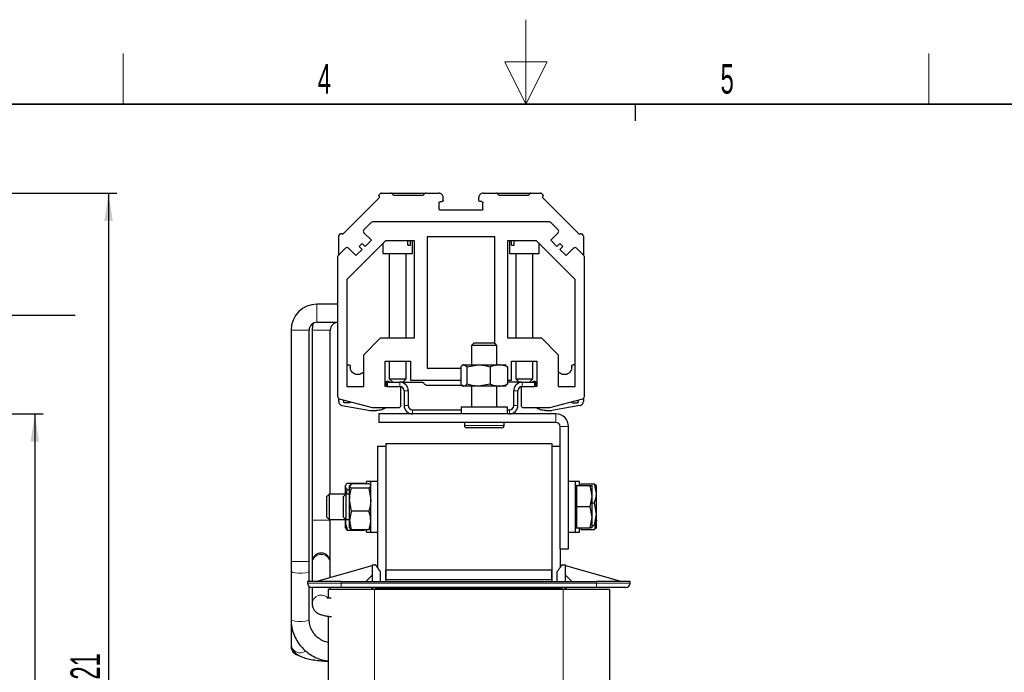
# Model space of a CAD drawing. Header units: millimetres. Extents: x 5 to 418, y 2 to 292.
# Tile 38 of 39: x 157 to 274, y 215 to 292. Entities that reach past the tile are written whole.
import ezdxf

# ---------------------------------------------------------------- set-up
doc = ezdxf.new("R2010")
doc.units = ezdxf.units.MM
doc.layers.add('SLD-0', color=7, linetype='Continuous')
doc.styles.add('SLDTEXTSTYLE0', font='TXT', dxfattribs={"width": 0.605})
doc.dimstyles.new('SLDDIMSTYLE0', dxfattribs={"dimtxt": 3.5, "dimasz": 3.302, "dimexe": 0, "dimexo": 0.0625, "dimgap": 0.875, "dimtad": 1, "dimlfac": 2, "dimrnd": 1e-09, "dimzin": 12, "dimdsep": 46, "dimtxsty": 'SLDTEXTSTYLE0', "dimsah": 1, "dimcen": 0.09, "dimadec": 0, "dimazin": 3, "dimtfac": 1, "dimtofl": 0, "dimtmove": 0, "dimatfit": 3, "dimfxl": 1, "dimfrac": 2, "dimtolj": 1, "dimtzin": 12, "dimarcsym": 0})
doc.dimstyles.new('SLDDIMSTYLE1', dxfattribs={"dimtxt": 3.5, "dimasz": 3.302, "dimexe": 0, "dimexo": 0.0625, "dimgap": 0.875, "dimtad": 1, "dimdec": 0, "dimlfac": 2, "dimrnd": 1e-09, "dimzin": 12, "dimdsep": 46, "dimtxsty": 'SLDTEXTSTYLE0', "dimsah": 1, "dimcen": 0.09, "dimadec": 0, "dimazin": 3, "dimtfac": 1, "dimtofl": 0, "dimtmove": 0, "dimatfit": 3, "dimfxl": 1, "dimfrac": 2, "dimtolj": 1, "dimtzin": 12, "dimarcsym": 0})

# ---------------------------------------------------------------- blocks, each defined once
blk = doc.blocks.new('_D_1')
at = {"layer": 'SLD-0'}
for p, q in [((135.99, 245.79), (159.79, 245.79)), ((158.79, 245.79), (158.79, 161.54)), ((150.74, 161.54), (159.79, 161.54))]:
    blk.add_line(p, q, dxfattribs=at)
for points in [[(158.79, 245.79), (158.28, 242.49), (159.29, 242.49)], [(158.79, 161.54), (159.29, 164.84), (158.28, 164.84)]]:
    blk.add_solid(points, dxfattribs=at)
at = {"layer": 'SLD-0', "insert": (154.27, 197.65), "char_height": 3.5, "attachment_point": 1, "rotation": 90, "style": 'SLDTEXTSTYLE0'}
blk.add_mtext('168,5', dxfattribs=at)
blk = doc.blocks.new('_D_2')
at = {"layer": 'SLD-0'}
for p, q in [((119.94, 271.94), (168.52, 271.94)), ((167.52, 271.94), (167.52, 161.54)), ((150.74, 161.54), (168.52, 161.54))]:
    blk.add_line(p, q, dxfattribs=at)
for points in [[(167.52, 271.94), (167.02, 268.64), (168.03, 268.64)], [(167.52, 161.54), (168.03, 164.84), (167.02, 164.84)]]:
    blk.add_solid(points, dxfattribs=at)
at = {"layer": 'SLD-0', "insert": (163.01, 212.73), "char_height": 3.5, "attachment_point": 1, "rotation": 90, "style": 'SLDTEXTSTYLE0'}
blk.add_mtext('221', dxfattribs=at)
blk = doc.blocks.new('SW_NOTE_0_1')
at = {"layer": 'SLD-0', "color": 0}
blk.add_line((30.23, 0), (0, 0), dxfattribs=at)
at = {"layer": 'SLD-0', "color": 0, "attachment_point": 1, "style": 'SLDTEXTSTYLE0'}
for s, insert, char_height in [('M6 Erdung', (0.42, 9.83), 3.5), ('protective earth', (1.61, 4.17), 3.175)]:
    blk.add_mtext(s, dxfattribs=dict(at, insert=insert, char_height=char_height))

msp = doc.modelspace()

# ---------------------------------------------------------------- linework, layer by layer
at = {"color": 7, "linetype": 'Continuous', "lineweight": 25}
for p, q in [((199.867, 271.9405), (200.9927, 271.9405)), ((201.2049, 271.9405), (204.9048, 271.9405)), ((205.117, 271.9405), (206.6924, 271.9405)), ((211.9174, 271.9405), (213.4927, 271.9405)), ((213.7049, 271.9405), (217.4048, 271.9405)), ((217.617, 271.9405), (218.7427, 271.9405)), ((199.6913, 271.4735), (195.2719, 267.054)), ((199.6206, 271.7563), (199.7609, 271.8966)), ((199.6206, 271.5442), (199.6913, 271.4735)), ((201.0988, 271.8966), (201.3299, 271.6655)), ((204.7799, 271.6655), (201.3299, 271.6655)), ((204.7799, 271.6655), (205.0109, 271.8966)), ((206.7049, 270.0905), (206.7049, 270.7905)), ((206.8549, 270.9405), (207.0424, 270.9405)), ((207.1924, 271.0905), (207.1924, 271.4405)), ((211.4174, 271.0905), (211.4174, 271.4405)), ((211.7549, 270.9405), (211.5674, 270.9405)), ((211.9049, 270.0655), (211.9049, 270.7905)), ((213.5988, 271.8966), (213.8299, 271.6655)), ((217.2799, 271.6655), (213.8299, 271.6655)), ((217.2799, 271.6655), (217.5109, 271.8966)), ((218.8488, 271.8966), (218.9891, 271.7563)), ((218.9891, 271.5442), (218.9184, 271.4735)), ((223.3378, 267.054), (218.9184, 271.4735)), ((211.7799, 269.9405), (206.8549, 269.9405)), ((198.6451, 268.4673), (197.7951, 267.6173)), ((219.7878, 268.5405), (198.8219, 268.5405)), ((220.8146, 267.6173), (219.9646, 268.4673)), ((197.7951, 267.2638), (198.679, 266.3799)), ((219.9307, 266.3799), (220.8146, 267.2638)), ((194.8049, 264.571), (194.8049, 266.8784)), ((194.8488, 266.9845), (194.9891, 267.1248)), ((195.2719, 267.054), (195.2012, 267.1248)), ((200.3574, 266.2905), (195.7799, 261.713)), ((198.679, 266.3799), (197.9365, 265.6374)), ((203.8049, 266.2905), (200.3574, 266.2905)), ((203.0053, 265.7905), (203.0053, 266.2905)), ((203.3164, 265.7905), (203.3164, 266.2905)), ((203.5549, 264.7905), (203.5549, 266.2905)), ((203.8049, 254.7905), (203.8049, 266.2905)), ((213.3049, 266.7905), (205.3049, 266.7905)), ((205.3049, 266.7905), (205.3049, 251.1905)), ((213.3049, 254.1555), (213.3049, 266.7905)), ((218.2523, 266.2905), (214.8049, 266.2905)), ((214.8049, 266.2905), (214.8049, 254.7905)), ((215.0549, 266.2905), (215.0549, 264.7905)), ((215.2933, 265.7905), (215.2933, 266.2905)), ((215.6044, 265.7905), (215.6044, 266.2905)), ((222.8299, 261.713), (218.2523, 266.2905)), ((220.6732, 265.6374), (219.9307, 266.3799)), ((223.3378, 267.054), (223.4085, 267.1248)), ((223.6206, 267.1248), (223.7609, 266.9845)), ((223.8049, 266.8784), (223.8049, 264.6271)), ((195.6031, 265.4253), (194.7531, 264.5753)), ((196.8405, 264.5414), (195.9566, 265.4253)), ((197.583, 265.2839), (196.8405, 264.5414)), ((197.583, 265.991), (197.2294, 265.6374)), ((197.2294, 265.6374), (197.583, 265.2839)), ((197.9365, 265.6374), (197.583, 265.991)), ((200.0549, 265.988), (200.0549, 264.7905)), ((203.0053, 265.7905), (203.3164, 265.7905)), ((215.2933, 265.7905), (215.6044, 265.7905)), ((218.5549, 264.7905), (218.5549, 265.988)), ((221.0267, 265.991), (220.6732, 265.6374)), ((221.3803, 265.6374), (221.0267, 265.991)), ((221.0267, 265.2839), (221.3803, 265.6374)), ((221.7692, 264.5414), (221.0267, 265.2839)), ((222.6531, 265.4253), (221.7692, 264.5414)), ((223.8566, 264.5753), (223.0066, 265.4253)), ((194.6799, 264.3985), (194.6799, 247.8377)), ((200.0549, 264.7905), (203.5549, 264.7905)), ((200.8049, 264.7905), (200.8049, 254.7905)), ((202.8049, 254.7905), (202.8049, 264.7905)), ((215.0549, 264.7905), (218.5549, 264.7905)), ((215.8049, 264.7905), (215.8049, 254.7905)), ((217.8049, 254.7905), (217.8049, 264.7905)), ((223.9299, 247.8377), (223.9299, 264.3985)), ((195.7799, 261.713), (195.7799, 249.0405)), ((222.8299, 249.0405), (222.8299, 261.713)), ((194.6799, 258.7923), (192.2299, 258.7923)), ((189.1549, 255.7173), (189.1549, 228.293)), ((191.3049, 228.293), (191.3049, 255.7173)), ((191.6549, 255.7173), (191.6549, 233.2173)), ((192.2299, 256.6423), (194.6799, 256.6423)), ((193.8049, 236.2905), (193.8049, 255.7173)), ((197.7799, 252.7905), (199.7799, 254.7905)), ((199.7799, 254.7905), (203.8049, 254.7905)), ((214.8049, 254.7905), (218.8299, 254.7905)), ((218.8299, 254.7905), (220.8299, 252.7905)), ((210.8049, 254.1555), (210.5549, 253.9055)), ((210.5549, 253.9055), (210.5549, 251.5905)), ((213.5549, 253.9055), (210.5549, 253.9055)), ((213.3049, 254.1555), (210.8049, 254.1555)), ((213.5549, 253.9055), (213.3049, 254.1555)), ((213.5549, 251.5905), (213.5549, 253.9055)), ((197.7799, 249.0405), (197.7799, 252.7905)), ((220.8299, 252.7905), (220.8299, 249.0405)), ((195.7799, 251.5905), (196.0299, 251.5905)), ((196.1799, 251.4405), (196.1799, 251.3155)), ((200.3049, 252.0405), (203.3049, 252.0405)), ((200.3049, 249.0405), (200.3049, 252.0405)), ((200.8049, 252.0405), (200.8049, 249.9405)), ((202.8049, 249.9405), (202.8049, 252.0405)), ((203.3049, 252.0405), (203.3049, 249.7905)), ((205.3049, 251.1905), (209.2782, 251.1905)), ((209.2782, 251.3672), (209.2782, 249.3138)), ((209.5549, 251.5905), (209.4583, 251.5348)), ((209.5549, 251.5905), (209.6305, 251.5905)), ((209.9828, 251.3672), (209.6305, 251.5905)), ((209.6305, 251.5905), (211.3711, 251.5905)), ((209.9828, 251.3672), (211.3711, 251.5905)), ((209.9828, 251.3672), (209.9828, 249.3138)), ((211.3711, 251.5905), (213.7955, 251.5905)), ((212.7595, 251.3672), (212.7595, 249.3138)), ((213.7955, 251.5905), (214.5549, 251.5905)), ((214.6514, 251.5348), (214.5549, 251.5905)), ((214.6326, 251.5022), (214.8315, 251.3672)), ((214.8315, 251.3672), (214.8315, 249.3138)), ((215.3049, 252.0405), (218.3049, 252.0405)), ((215.3049, 249.7905), (215.3049, 252.0405)), ((215.8049, 252.0405), (215.8049, 249.9405)), ((217.8049, 249.9405), (217.8049, 252.0405)), ((218.3049, 252.0405), (218.3049, 249.0405)), ((222.4299, 251.3155), (222.4299, 251.4405)), ((222.8299, 251.5905), (222.5799, 251.5905)), ((200.8049, 249.9405), (201.2049, 249.5405)), ((200.8049, 249.9405), (202.8049, 249.9405)), ((202.4049, 249.5405), (202.8049, 249.9405)), ((203.3049, 249.7905), (209.2782, 249.7905)), ((214.8315, 249.7905), (215.3049, 249.7905)), ((215.8049, 249.9405), (216.2049, 249.5405)), ((215.8049, 249.9405), (217.8049, 249.9405)), ((217.4048, 249.5405), (217.8049, 249.9405)), ((195.7799, 249.0405), (197.7799, 249.0405)), ((200.5549, 249.0405), (200.3049, 249.0405)), ((200.4549, 249.0405), (200.4549, 249.5405)), ((200.5549, 249.5405), (202.0549, 249.5405)), ((200.5549, 249.5405), (200.5549, 249.0405)), ((200.5549, 249.0405), (202.0549, 249.0405)), ((200.6799, 249.6704), (200.9049, 249.5405)), ((202.4049, 249.5405), (202.0549, 249.5405)), ((202.1799, 246.7905), (202.1799, 249.0247)), ((202.4983, 249.5405), (204.7282, 249.5405)), ((205.3049, 249.1905), (209.4727, 249.1905)), ((209.2782, 249.3138), (209.6305, 249.0905)), ((209.4544, 249.1486), (209.5549, 249.0905)), ((209.6305, 249.0905), (209.5549, 249.0905)), ((211.3711, 249.0905), (209.6305, 249.0905)), ((210.5549, 249.0905), (210.5549, 246.5905)), ((212.7595, 249.3138), (211.3711, 249.0905)), ((213.7955, 249.0905), (211.3711, 249.0905)), ((213.5549, 246.5905), (213.5549, 249.0905)), ((214.5549, 249.0905), (213.7955, 249.0905)), ((214.5549, 249.0905), (214.6553, 249.1486)), ((214.8315, 249.3138), (214.6327, 249.1878)), ((216.1102, 249.5405), (214.8315, 249.5405)), ((216.5549, 249.5405), (216.2049, 249.5405)), ((216.4299, 249.0247), (216.4299, 246.7905)), ((216.5549, 249.5405), (218.0549, 249.5405)), ((216.5549, 249.0405), (218.0549, 249.0405)), ((217.7049, 249.5405), (217.9299, 249.6704)), ((218.0549, 249.0405), (218.0549, 249.5405)), ((218.3049, 249.0405), (218.0549, 249.0405)), ((218.1549, 249.0405), (218.1549, 249.5405)), ((220.8299, 249.0405), (222.8299, 249.0405)), ((194.8049, 247.2713), (194.8049, 247.5952)), ((194.8651, 247.5962), (198.7731, 246.5491)), ((195.4049, 247.2405), (195.4049, 247.4516)), ((202.5549, 248.5405), (202.5549, 246.7905)), ((203.0549, 248.5405), (203.0549, 246.7905)), ((215.5549, 246.7905), (215.5549, 248.5405)), ((216.0549, 246.7905), (216.0549, 248.5405)), ((219.8366, 246.5491), (223.7446, 247.5962)), ((223.2049, 247.2405), (223.2049, 247.4516)), ((223.8049, 247.6262), (223.8049, 247.2713)), ((195.218, 246.7789), (198.5549, 246.1905)), ((196.0345, 247.0905), (195.5549, 247.0905)), ((198.8378, 246.5405), (201.9299, 246.5405)), ((203.5549, 246.2905), (209.3049, 246.2905)), ((209.3049, 246.5905), (209.3049, 245.7905)), ((214.8049, 246.5905), (209.3049, 246.5905)), ((214.8049, 245.7905), (214.8049, 246.5905)), ((214.8049, 246.2905), (215.0549, 246.2905)), ((216.6799, 246.5405), (219.7719, 246.5405)), ((223.3917, 246.7789), (220.0549, 246.1905)), ((222.5754, 247.0905), (223.0549, 247.0905)), ((198.5549, 246.1905), (199.3044, 246.1905)), ((199.5549, 245.7905), (199.5549, 244.7905)), ((220.5549, 245.7905), (199.5549, 245.7905)), ((219.3053, 246.1905), (220.0549, 246.1905)), ((220.5549, 244.7905), (199.5549, 244.7905)), ((209.7049, 244.7905), (209.7049, 244.4055)), ((214.1548, 244.1555), (209.9549, 244.1555)), ((214.4049, 244.4055), (214.4049, 244.7905)), ((221.0549, 229.7905), (221.0549, 244.2905)), ((222.0549, 229.7905), (222.0549, 244.2905)), ((200.4049, 241.9155), (199.4049, 241.9155)), ((199.4049, 241.9155), (199.4049, 227.597)), ((200.4049, 242.2905), (200.4049, 227.2905)), ((200.4049, 242.2905), (220.0549, 242.2905)), ((200.4049, 241.9155), (200.4049, 225.9155)), ((220.0549, 242.2905), (220.0549, 227.2905)), ((221.0549, 241.9155), (220.0549, 241.9155)), ((220.0549, 241.9155), (220.0549, 225.9155)), ((195.6525, 237.373), (195.6049, 237.2905)), ((195.6049, 237.2107), (195.6049, 237.2905)), ((195.6049, 236.2338), (195.6049, 237.2107)), ((195.8281, 237.5725), (197.8816, 237.5725)), ((196.3281, 237.5151), (196.1049, 237.247)), ((196.1421, 237.355), (196.1049, 237.2905)), ((196.1049, 237.247), (196.1049, 237.2905)), ((196.1049, 235.6167), (196.1049, 237.247)), ((198.3816, 237.5151), (196.3281, 237.5151)), ((198.3816, 236.979), (196.3281, 236.979)), ((197.8816, 237.5725), (197.9419, 237.5151)), ((198.6049, 237.7905), (198.1049, 237.7905)), ((198.1049, 237.5151), (198.1049, 237.7905)), ((198.3816, 236.979), (198.6049, 237.247)), ((198.3816, 236.979), (198.6049, 235.6167)), ((199.4049, 237.7905), (198.6049, 237.7905)), ((198.6049, 231.7905), (198.6049, 237.7905)), ((222.8549, 237.7905), (222.0549, 237.7905)), ((223.3549, 237.7905), (222.8549, 237.7905)), ((222.8549, 234.8511), (222.8549, 237.7905)), ((223.0049, 237.2905), (222.8549, 237.2905)), ((223.0049, 237.2905), (223.0049, 236.0405)), ((223.0049, 237.2905), (224.6316, 237.2905)), ((223.3549, 237.2905), (223.3549, 237.7905)), ((223.5049, 237.4964), (223.5049, 237.2905)), ((223.5049, 237.4964), (225.1316, 237.4964)), ((224.8549, 236.0405), (224.6316, 237.2905)), ((224.6316, 237.2905), (224.8549, 237.2905)), ((224.8549, 236.0405), (224.8549, 237.2905)), ((225.3549, 236.3844), (225.1316, 237.4964)), ((225.1316, 237.4964), (225.3549, 237.2554)), ((225.3549, 237.2905), (225.3343, 237.3261)), ((225.3549, 236.3844), (225.3549, 237.2888)), ((193.6616, 236.2905), (193.3549, 235.9838)), ((193.3549, 235.9838), (193.3549, 233.5973)), ((195.6049, 236.2905), (193.6616, 236.2905)), ((193.6616, 236.2905), (193.6616, 233.2905)), ((195.6616, 236.2905), (195.3549, 235.9838)), ((195.3549, 235.9838), (195.3549, 233.5973)), ((196.1049, 236.2905), (195.6616, 236.2905)), ((195.6616, 236.2905), (195.6616, 233.2905)), ((195.7322, 236.2905), (195.8281, 236.8489)), ((195.8281, 236.8489), (196.1049, 236.8489)), ((223.0049, 236.0405), (223.0049, 234.7905)), ((224.6316, 234.7905), (224.8549, 236.0405)), ((224.8549, 233.5405), (224.8549, 236.0405)), ((225.3549, 233.9195), (225.3549, 236.3844)), ((196.3281, 234.2544), (196.1049, 235.6167)), ((196.1049, 233.1602), (196.1049, 235.6167)), ((222.8549, 231.7905), (222.8549, 234.8511)), ((223.0049, 234.7905), (223.0049, 233.5405)), ((224.6316, 234.7905), (223.0049, 234.7905)), ((224.8549, 233.5405), (224.6316, 234.7905)), ((224.8549, 235.2725), (225.1316, 235.2725)), ((225.3549, 233.9195), (225.1316, 235.2725)), ((193.3549, 233.5973), (193.6616, 233.2905)), ((195.3549, 233.5973), (195.6616, 233.2905)), ((198.3816, 234.2544), (196.3281, 234.2544)), ((223.0049, 233.5405), (223.0049, 232.2905)), ((224.6316, 232.2905), (224.8549, 233.5405)), ((224.8549, 232.2905), (224.8549, 233.5405)), ((225.1316, 232.5666), (225.3549, 233.9195)), ((225.3549, 232.3256), (225.3549, 233.9195)), ((191.6549, 233.2173), (191.6549, 228.2173)), ((193.6616, 233.2905), (195.6049, 233.2905)), ((193.8049, 233.2173), (193.8049, 233.2905)), ((193.8049, 228.2173), (193.8049, 233.2173)), ((195.6049, 233.0377), (195.6049, 233.3473)), ((195.6601, 233.2924), (195.6049, 233.0377)), ((195.6049, 232.2905), (195.6049, 233.0377)), ((195.6049, 232.2905), (195.6525, 232.2081)), ((195.6616, 233.2905), (196.1049, 233.2905)), ((196.1049, 232.2905), (196.1049, 233.1602)), ((196.1049, 232.2905), (196.1421, 232.226)), ((222.8549, 232.2905), (223.0049, 232.2905)), ((223.0049, 232.2905), (224.6316, 232.2905)), ((223.3549, 231.7905), (223.3549, 232.2905)), ((223.5049, 232.2905), (223.5049, 232.0846)), ((224.8549, 232.2905), (224.6316, 232.2905)), ((224.8549, 232.5666), (225.1316, 232.5666)), ((225.3549, 233.1966), (225.1316, 232.0846)), ((225.3549, 232.3256), (225.1316, 232.5666)), ((225.1316, 232.0846), (225.3549, 232.3256)), ((225.3343, 232.2549), (225.3549, 232.2905)), ((195.8281, 232.0085), (195.6723, 232.2119)), ((195.8281, 232.0085), (197.8816, 232.0085)), ((196.3281, 232.066), (196.1777, 232.2466)), ((198.3816, 232.066), (196.3281, 232.066)), ((198.1049, 231.7905), (198.1049, 232.066)), ((198.1049, 231.7905), (198.6049, 231.7905)), ((198.6049, 231.7905), (199.4049, 231.7905)), ((222.0549, 231.7905), (222.8549, 231.7905)), ((222.8549, 231.7905), (223.3549, 231.7905)), ((223.5049, 232.0846), (225.1316, 232.0846)), ((191.6549, 230.8564), (191.6549, 229.8923)), ((193.8049, 229.8923), (193.8049, 230.8564)), ((221.0549, 229.7905), (222.0549, 229.7905)), ((221.0549, 229.7905), (221.0549, 227.597)), ((189.1549, 228.293), (189.1549, 227.1566)), ((191.3049, 227.1566), (191.3049, 228.293)), ((191.6549, 228.3154), (191.6549, 228.0891)), ((191.6549, 228.2173), (191.6549, 228.0891)), ((191.6549, 228.0891), (191.6549, 225.9155)), ((192.1049, 225.9155), (198.7799, 227.8155)), ((193.8049, 228.0891), (193.8049, 228.3154)), ((193.8049, 228.0891), (193.8049, 228.2173)), ((193.8049, 226.3994), (193.8049, 228.0891)), ((198.7799, 227.9155), (198.7799, 227.8155)), ((198.7799, 227.9155), (199.1799, 227.9155)), ((198.7799, 227.8155), (198.7799, 227.8154)), ((198.7799, 227.8154), (198.7799, 225.9155)), ((221.2799, 227.9155), (221.6799, 227.9155)), ((221.6799, 227.8155), (221.6799, 227.9155)), ((221.6799, 227.8154), (221.6799, 227.8155)), ((221.6799, 227.8155), (228.3549, 225.9155)), ((221.6799, 225.9155), (221.6799, 227.8154)), ((189.1549, 227.1566), (189.1549, 221.4368)), ((191.3049, 225.9155), (191.3049, 227.1566)), ((198.0299, 225.9155), (198.7799, 226.6655)), ((199.7799, 225.9155), (199.7799, 227.0655)), ((200.4049, 226.1405), (200.4049, 227.2905)), ((220.0549, 227.2905), (200.4049, 227.2905)), ((220.0549, 226.1405), (220.0549, 227.2905)), ((220.6799, 227.0655), (220.6799, 225.9155)), ((221.6799, 226.6655), (222.4299, 225.9155)), ((191.1049, 225.9155), (191.1049, 225.7155)), ((195.1049, 225.9155), (191.1049, 225.9155)), ((191.3049, 221.4368), (191.3049, 225.3155)), ((195.1049, 225.9155), (225.3549, 225.9155)), ((220.0549, 226.1405), (200.4049, 226.1405)), ((200.4049, 226.1405), (200.4049, 225.9155)), ((220.0549, 226.1405), (220.0549, 225.9155)), ((229.3549, 225.9155), (225.3549, 225.9155)), ((229.3549, 225.7155), (229.3549, 225.9155)), ((191.6549, 225.2155), (191.6549, 223.2654)), ((193.5549, 225.0155), (193.5549, 224.0135)), ((193.5549, 225.0155), (199.0549, 225.0155)), ((193.8049, 225.0155), (193.8049, 225.2155)), ((225.3549, 225.2155), (195.1049, 225.2155)), ((198.6799, 225.2155), (198.6799, 225.0155)), ((199.0549, 225.0155), (221.4049, 225.0155)), ((221.4049, 225.0155), (226.9049, 225.0155)), ((221.7799, 225.0155), (221.7799, 225.2155)), ((226.9049, 225.0155), (226.9049, 182.1155)), ((193.5549, 221.8196), (193.5549, 182.1155)), ((189.1549, 221.4368), (189.1549, 218.5239)), ((189.1549, 218.5239), (189.1549, 218.1947))]:
    msp.add_line(p, q, dxfattribs=at)
at = {"color": 7, "linetype": 'Continuous', "lineweight": 18}
for p, q in [((201.2049, 271.8966), (204.9048, 271.8966)), ((213.7049, 271.8966), (217.4048, 271.8966)), ((192.2299, 258.7923), (192.2299, 256.6423)), ((189.1549, 255.7173), (191.3049, 255.7173)), ((191.6549, 255.7173), (193.8049, 255.7173)), ((202.0549, 249.0405), (202.0549, 249.5405)), ((216.5549, 249.5405), (216.5549, 249.0405)), ((203.0549, 248.5405), (202.5549, 248.5405)), ((216.0549, 248.5405), (215.5549, 248.5405)), ((202.5549, 246.7905), (203.0549, 246.7905)), ((203.5549, 246.2905), (203.5549, 245.7905)), ((215.0549, 245.7905), (215.0549, 246.2905)), ((215.5549, 246.7905), (216.0549, 246.7905)), ((220.5549, 244.7905), (220.5549, 245.7905)), ((209.7049, 244.4055), (214.4049, 244.4055)), ((222.0549, 244.2905), (221.0549, 244.2905)), ((191.6549, 233.2173), (193.8049, 233.2173)), ((189.1549, 228.293), (191.3049, 228.293)), ((195.1049, 225.7155), (191.1049, 225.7155)), ((195.1049, 225.7155), (195.1049, 225.9155)), ((195.1049, 225.2155), (195.1049, 225.7155)), ((225.3549, 225.7155), (195.1049, 225.7155)), ((225.3549, 225.9155), (225.3549, 225.7155)), ((225.3549, 225.2155), (225.3549, 225.7155)), ((229.3549, 225.7155), (225.3549, 225.7155)), ((198.8582, 225.2155), (198.8582, 225.0155)), ((199.0549, 225.0155), (199.0549, 182.1155)), ((199.3563, 225.1155), (199.3492, 225.1156)), ((199.3492, 225.1156), (199.3492, 225.0155)), ((221.1034, 225.1155), (199.3563, 225.1155)), ((221.1105, 225.1156), (221.1034, 225.1155)), ((221.1105, 225.0155), (221.1105, 225.1156)), ((221.4049, 225.0155), (221.4049, 182.1155)), ((221.6015, 225.0155), (221.6015, 225.2155))]:
    msp.add_line(p, q, dxfattribs=at)
at = {"color": 7, "linetype": 'Continuous', "lineweight": 25, "flags": 128}
msp.add_lwpolyline([(191.7599, 256.514), (191.7139, 256.3172), (191.6549, 255.7173)], dxfattribs=at)
at = {"color": 7, "linetype": 'Continuous', "lineweight": 18, "flags": 128}
for points in [[(189.1549, 227.1566), (189.183, 227.1011), (189.3562, 227.0142), (189.6624, 226.9491), (190.055, 226.9155), (190.4742, 226.9187), (190.8562, 226.958), (191.1429, 227.0276), (191.2905, 227.1169), (191.3049, 227.1566)], [(189.1549, 221.4368), (189.183, 221.3813), (189.3562, 221.2944), (189.6624, 221.2293), (190.055, 221.1957), (190.4742, 221.1989), (190.8562, 221.2382), (191.1429, 221.3078), (191.2905, 221.3971), (191.3049, 221.4368)]]:
    msp.add_lwpolyline(points, dxfattribs=at)
at = {"color": 7, "linetype": 'Continuous', "lineweight": 25}
for centre, radius, start, end in [((198.8219, 268.2905), 0.25, 90, 135), ((219.7878, 268.2905), 0.25, 45, 90), ((197.9719, 267.4405), 0.25, 135, 225), ((220.6378, 267.4405), 0.25, 315, 45), ((195.7799, 265.2485), 0.25, 45, 135), ((222.8299, 265.2485), 0.25, 45, 135), ((194.9299, 264.3985), 0.25, 135, 180), ((223.6799, 264.3985), 0.25, 0, 45), ((192.2299, 255.7173), 3.075, 90, 180), ((192.2299, 255.7173), 0.925, 90, 180), ((194.7299, 255.7173), 0.925, 93.098579, 180), ((202.0549, 248.5405), 1, 0, 90), ((202.0549, 248.5405), 0.5, 0, 90), ((216.5549, 248.5405), 1, 90, 180), ((216.5549, 248.5405), 0.5, 90, 180), ((194.9299, 247.8377), 0.25, 180, 255), ((223.6799, 247.8377), 0.25, 285, 0), ((198.8378, 246.7905), 0.25, 255, 270), ((201.9299, 246.7905), 0.25, 270, 0), ((203.5549, 246.7905), 1, 180, 270), ((203.5549, 246.7905), 0.5, 180, 270), ((215.0549, 246.7905), 1, 270, 0), ((215.0549, 246.7905), 0.5, 270, 0), ((216.6799, 246.7905), 0.25, 180, 270), ((219.7719, 246.7905), 0.25, 270, 285), ((220.5549, 244.2905), 1.5, 0, 90), ((209.9549, 244.4055), 0.25, 180, 270), ((214.1548, 244.4055), 0.25, 270, 0), ((220.5549, 244.2905), 0.5, 0, 90), ((192.7299, 228.2173), 1.075, 360, 180), ((191.6049, 225.7155), 0.5, 180, 270), ((228.8549, 225.7155), 0.5, 270, 0)]:
    msp.add_arc(centre, radius, start, end, dxfattribs=at)
at = {"color": 7, "linetype": 'Continuous', "lineweight": 18}
for centre, radius, start, end in [((192.7299, 228.0697), 1.0752, 1.033905, 178.966095), ((192.7333, 223.2383), 1.0785, 39.568183, 179.045214), ((197.8749, 225.1577), 1.4749, 358.362633, 2.247822), ((197.874, 225.1405), 1.4825, 359.034034, 2.9001), ((222.5857, 225.1405), 1.4825, 177.099899, 180.965966), ((222.5848, 225.1577), 1.4749, 177.752178, 181.637367), ((190.2324, 218.5556), 1.078, 181.683305, 308.147452), ((190.2227, 218.2025), 1.0679, 180.419494, 265.814452)]:
    msp.add_arc(centre, radius, start, end, dxfattribs=at)
at = {"color": 7, "linetype": 'Continuous', "lineweight": 25}
for points in [[(199.867, 271.9405), (199.8572, 271.94), (199.8375, 271.9389), (199.8093, 271.9299), (199.7829, 271.9163), (199.7683, 271.9032), (199.7609, 271.8966)], [(201.0988, 271.8966), (201.0914, 271.9032), (201.0768, 271.9163), (201.0504, 271.9299), (201.0222, 271.9389), (201.0025, 271.94), (200.9927, 271.9405)], [(205.117, 271.9405), (205.1072, 271.94), (205.0875, 271.9389), (205.0593, 271.9299), (205.0329, 271.9163), (205.0183, 271.9032), (205.0109, 271.8966)], [(207.1924, 271.4405), (207.1848, 271.5061), (207.1698, 271.6371), (207.0542, 271.8024), (206.8889, 271.918), (206.7579, 271.933), (206.6924, 271.9405)], [(211.9174, 271.9405), (211.8518, 271.933), (211.7208, 271.918), (211.5555, 271.8024), (211.4399, 271.6371), (211.4249, 271.5061), (211.4174, 271.4405)], [(213.5988, 271.8966), (213.5914, 271.9032), (213.5768, 271.9163), (213.5504, 271.9299), (213.5222, 271.9389), (213.5025, 271.94), (213.4927, 271.9405)], [(217.617, 271.9405), (217.6072, 271.94), (217.5875, 271.9389), (217.5593, 271.9299), (217.5329, 271.9163), (217.5183, 271.9032), (217.5109, 271.8966)], [(218.8488, 271.8966), (218.8414, 271.9032), (218.8268, 271.9163), (218.8004, 271.9299), (218.7722, 271.9389), (218.7525, 271.94), (218.7427, 271.9405)], [(199.6206, 271.5442), (199.6083, 271.5597), (199.5837, 271.5907), (199.5732, 271.6502), (199.5837, 271.7098), (199.6083, 271.7408), (199.6206, 271.7563)], [(206.7049, 270.7905), (206.7071, 270.8102), (206.7116, 270.8495), (206.7463, 270.8991), (206.7959, 270.9338), (206.8352, 270.9383), (206.8549, 270.9405)], [(207.1924, 271.0905), (207.1901, 271.0709), (207.1856, 271.0316), (207.1509, 270.982), (207.1013, 270.9473), (207.062, 270.9428), (207.0424, 270.9405)], [(211.5674, 270.9405), (211.5477, 270.9428), (211.5084, 270.9473), (211.4588, 270.982), (211.4241, 271.0316), (211.4196, 271.0709), (211.4174, 271.0905)], [(211.7549, 270.9405), (211.7745, 270.9383), (211.8138, 270.9338), (211.8634, 270.8991), (211.8981, 270.8495), (211.9026, 270.8102), (211.9049, 270.7905)], [(218.9891, 271.7563), (219.0014, 271.7408), (219.026, 271.7098), (219.0365, 271.6502), (219.026, 271.5907), (219.0014, 271.5597), (218.9891, 271.5442)], [(206.8549, 269.9405), (206.8352, 269.9428), (206.7959, 269.9473), (206.7463, 269.982), (206.7116, 270.0316), (206.7071, 270.0709), (206.7049, 270.0905)], [(211.9049, 270.0655), (211.903, 270.0492), (211.8992, 270.0164), (211.8703, 269.9751), (211.829, 269.9462), (211.7962, 269.9424), (211.7799, 269.9405)], [(194.8488, 266.9845), (194.8422, 266.9771), (194.8291, 266.9625), (194.8155, 266.9361), (194.8065, 266.9079), (194.8054, 266.8882), (194.8049, 266.8784)], [(194.9891, 267.1248), (195.0046, 267.1371), (195.0356, 267.1617), (195.0951, 267.1722), (195.1547, 267.1617), (195.1857, 267.1371), (195.2012, 267.1248)], [(223.4085, 267.1248), (223.424, 267.1371), (223.455, 267.1617), (223.5146, 267.1722), (223.5741, 267.1617), (223.6051, 267.1371), (223.6206, 267.1248)], [(223.8049, 266.8784), (223.8043, 266.8882), (223.8032, 266.9079), (223.7942, 266.9361), (223.7806, 266.9625), (223.7675, 266.9771), (223.7609, 266.9845)], [(196.0299, 251.5905), (196.0495, 251.5883), (196.0888, 251.5838), (196.1384, 251.5491), (196.1731, 251.4995), (196.1776, 251.4602), (196.1799, 251.4405)], [(197.6275, 250.6539), (197.56, 250.6047), (197.425, 250.5061), (197.1802, 250.4382), (196.9285, 250.4375), (196.6862, 250.5089), (196.4737, 250.6453), (196.3095, 250.8361), (196.2006, 251.0657), (196.1868, 251.2323), (196.1799, 251.3155)], [(222.4299, 251.3155), (222.4229, 251.2323), (222.4091, 251.0657), (222.3002, 250.8361), (222.1361, 250.6453), (221.9235, 250.5089), (221.6813, 250.4375), (221.4296, 250.4382), (221.1847, 250.5061), (221.0498, 250.6046), (220.9823, 250.6539)], [(222.4299, 251.4405), (222.4321, 251.4602), (222.4366, 251.4995), (222.4713, 251.5491), (222.5209, 251.5838), (222.5602, 251.5883), (222.5799, 251.5905)], [(197.6275, 250.6539), (197.6422, 250.6645), (197.6716, 250.6855), (197.7077, 250.6889), (197.7257, 250.6905)], [(220.884, 250.6905), (220.9021, 250.6889), (220.9381, 250.6855), (220.9676, 250.6644), (220.9823, 250.6539)], [(200.4549, 249.5405), (200.4558, 249.5536), (200.4578, 249.5798), (200.4736, 249.6164), (200.4975, 249.6478), (200.529, 249.6719), (200.5656, 249.6871), (200.6048, 249.6921), (200.6443, 249.6875), (200.668, 249.6761), (200.6799, 249.6704)], [(204.7282, 249.5405), (204.7419, 249.5395), (204.7692, 249.5373), (204.8069, 249.5202), (204.8395, 249.4946), (204.854, 249.4714), (204.8613, 249.4598)], [(204.8613, 249.4598), (204.8855, 249.4211), (204.9338, 249.3437), (205.0426, 249.2584), (205.1684, 249.2013), (205.2594, 249.1941), (205.3049, 249.1905)], [(217.9299, 249.6704), (217.9417, 249.6761), (217.9654, 249.6875), (218.0049, 249.6921), (218.0441, 249.6871), (218.0807, 249.6719), (218.1122, 249.6478), (218.1361, 249.6164), (218.1519, 249.5798), (218.1539, 249.5536), (218.1549, 249.5405)], [(194.8049, 247.2713), (194.8108, 247.2131), (194.8226, 247.0966), (194.9148, 246.944), (195.0491, 246.8267), (195.1617, 246.7948), (195.218, 246.7789)], [(195.5549, 247.0905), (195.5352, 247.0928), (195.4959, 247.0973), (195.4463, 247.132), (195.4116, 247.1816), (195.4071, 247.2209), (195.4049, 247.2405)], [(196.184, 247.2551), (196.1844, 247.2446), (196.1852, 247.2238), (196.1781, 247.193), (196.1652, 247.1643), (196.1466, 247.1389), (196.1231, 247.1179), (196.0958, 247.1024), (196.0658, 247.0924), (196.0449, 247.0911), (196.0345, 247.0905)], [(222.5754, 247.0905), (222.565, 247.0911), (222.5441, 247.0923), (222.5141, 247.1023), (222.4867, 247.1179), (222.4632, 247.1389), (222.4445, 247.1642), (222.4316, 247.1929), (222.4245, 247.2238), (222.4253, 247.2447), (222.4257, 247.2551)], [(223.2049, 247.2405), (223.2026, 247.2209), (223.1981, 247.1816), (223.1634, 247.132), (223.1138, 247.0973), (223.0745, 247.0928), (223.0549, 247.0905)], [(223.3917, 246.7789), (223.448, 246.7948), (223.5606, 246.8267), (223.6949, 246.944), (223.7871, 247.0966), (223.7989, 247.2131), (223.8049, 247.2713)]]:
    msp.add_open_spline(points, degree=3, dxfattribs=at)
for points, knots in [([(200.9927, 271.9405), (200.9952, 271.9405), (200.9987, 271.9405), (201.0266, 271.9405), (201.0527, 271.9405), (201.0835, 271.9405), (201.1333, 271.9405), (201.1753, 271.9405), (201.2049, 271.9405)], [0, 0, 0, 0, 0.28232556, 0.39563861, 0.51777026, 0.63110712, 0.7404354, 1, 1, 1, 1]), ([(204.9048, 271.9405), (204.9371, 271.9405), (204.9823, 271.9405), (205.0345, 271.9405), (205.0642, 271.9405), (205.0884, 271.9405), (205.1118, 271.9405), (205.1149, 271.9405), (205.117, 271.9405)], [0, 0, 0, 0, 0.28232556, 0.3956386, 0.51777025, 0.63110711, 0.74043539, 1, 1, 1, 1]), ([(213.4927, 271.9405), (213.4949, 271.9405), (213.4982, 271.9405), (213.524, 271.9405), (213.5487, 271.9405), (213.5795, 271.9405), (213.6301, 271.9405), (213.6741, 271.9405), (213.7049, 271.9405)], [0, 0, 0, 0, 0.264618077, 0.384954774, 0.504028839, 0.613968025, 0.730582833, 1, 1, 1, 1]), ([(217.4048, 271.9405), (217.4371, 271.9405), (217.4823, 271.9405), (217.5345, 271.9405), (217.5642, 271.9405), (217.5884, 271.9405), (217.6118, 271.9405), (217.6149, 271.9405), (217.617, 271.9405)], [0, 0, 0, 0, 0.28232556, 0.3956386, 0.51777025, 0.63110711, 0.74043539, 1, 1, 1, 1]), ([(209.6305, 251.5905), (209.6221, 251.5903), (209.5031, 251.5871), (209.3866, 251.4732), (209.2782, 251.3672)], [0, 0, 0, 0, 0.07020058, 1, 1, 1, 1]), ([(211.3711, 251.5905), (211.404, 251.5903), (211.8729, 251.5871), (212.3323, 251.4732), (212.7595, 251.3672)], [0, 0, 0, 0, 0.07020058, 1, 1, 1, 1]), ([(213.7955, 251.5905), (213.5243, 251.5635), (213.1735, 251.5285), (212.8361, 251.3971), (212.7595, 251.3672)], [0, 0, 0, 0, 0.773097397, 1, 1, 1, 1]), ([(214.8315, 251.3672), (214.5734, 251.4573), (214.2318, 251.5766), (213.8812, 251.5878), (213.7955, 251.5905)], [0, 0, 0, 0, 0.75563417, 1, 1, 1, 1]), ([(209.6305, 249.0905), (209.6388, 249.0908), (209.7578, 249.0939), (209.8744, 249.2079), (209.9828, 249.3138)], [0, 0, 0, 0, 0.07020058, 1, 1, 1, 1]), ([(211.3711, 249.0905), (211.3382, 249.0908), (210.8694, 249.0939), (210.41, 249.2079), (209.9828, 249.3138)], [0, 0, 0, 0, 0.070200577, 1, 1, 1, 1]), ([(212.7595, 249.3138), (212.8361, 249.284), (213.1735, 249.1526), (213.5243, 249.1176), (213.7955, 249.0905)], [0, 0, 0, 0, 0.2269026, 1, 1, 1, 1]), ([(213.7955, 249.0905), (213.8812, 249.0933), (214.2318, 249.1045), (214.5734, 249.2237), (214.8315, 249.3138)], [0, 0, 0, 0, 0.244365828, 1, 1, 1, 1]), ([(200.4279, 246.5405), (200.2582, 246.441), (199.9112, 246.2373), (199.5096, 246.2063), (199.3044, 246.1905)], [0, 0, 0, 0, 0.48889412, 1, 1, 1, 1]), ([(219.3053, 246.1905), (219.1001, 246.2063), (218.6985, 246.2373), (218.3515, 246.441), (218.1818, 246.5405)], [0, 0, 0, 0, 0.51110588, 1, 1, 1, 1]), ([(195.6049, 237.2107), (195.6319, 237.3054), (195.6669, 237.4279), (195.7983, 237.5458), (195.8281, 237.5725)], [0, 0, 0, 0, 0.773097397, 1, 1, 1, 1]), ([(195.8281, 236.8489), (195.738, 236.939), (195.6188, 237.0583), (195.6076, 237.1808), (195.6049, 237.2107)], [0, 0, 0, 0, 0.75563417, 1, 1, 1, 1]), ([(196.1049, 237.247), (196.1051, 237.2407), (196.1083, 237.1502), (196.2222, 237.0614), (196.3281, 236.979)], [0, 0, 0, 0, 0.07020058, 1, 1, 1, 1]), ([(196.1049, 235.6167), (196.1051, 235.649), (196.1083, 236.109), (196.2222, 236.5598), (196.3281, 236.979)], [0, 0, 0, 0, 0.07020058, 1, 1, 1, 1]), ([(198.6049, 237.247), (198.6046, 237.2534), (198.6014, 237.3439), (198.4875, 237.4326), (198.3816, 237.5151)], [0, 0, 0, 0, 0.07020058, 1, 1, 1, 1]), ([(225.1316, 235.2725), (225.194, 235.4531), (225.3199, 235.8175), (225.3431, 236.1943), (225.3549, 236.3844)], [0, 0, 0, 0, 0.495457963, 1, 1, 1, 1]), ([(198.6049, 235.6167), (198.6046, 235.5844), (198.6014, 235.1243), (198.4875, 234.6735), (198.3816, 234.2544)], [0, 0, 0, 0, 0.07020058, 1, 1, 1, 1]), ([(196.3281, 234.2544), (196.2983, 234.1735), (196.1669, 233.8171), (196.1319, 233.4466), (196.1049, 233.1602)], [0, 0, 0, 0, 0.226902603, 1, 1, 1, 1]), ([(198.6049, 233.1602), (198.5778, 233.4466), (198.5428, 233.8171), (198.4114, 234.1735), (198.3816, 234.2544)], [0, 0, 0, 0, 0.7730974, 1, 1, 1, 1]), ([(195.6049, 233.0377), (195.6051, 233.0133), (195.6083, 232.6658), (195.7222, 232.3252), (195.8281, 232.0085)], [0, 0, 0, 0, 0.07020058, 1, 1, 1, 1]), ([(196.1049, 233.1602), (196.1076, 233.0697), (196.1188, 232.6994), (196.238, 232.3386), (196.3281, 232.066)], [0, 0, 0, 0, 0.24436583, 1, 1, 1, 1]), ([(198.3816, 232.066), (198.4717, 232.3386), (198.5909, 232.6994), (198.6021, 233.0697), (198.6049, 233.1602)], [0, 0, 0, 0, 0.755634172, 1, 1, 1, 1]), ([(198.6049, 232.334), (198.6046, 232.3277), (198.6014, 232.2371), (198.4875, 232.1484), (198.3816, 232.066)], [0, 0, 0, 0, 0.07020058, 1, 1, 1, 1]), ([(199.7799, 227.0655), (199.69, 227.1931), (199.5203, 227.434), (199.3293, 227.7035), (199.204, 227.8818), (199.1878, 227.9045), (199.1799, 227.9155)], [0, 0, 0, 0, 0.27538835, 0.52025646, 0.76559232, 1, 1, 1, 1]), ([(221.2799, 227.9155), (221.2719, 227.9045), (221.2557, 227.8818), (221.1304, 227.7035), (220.9394, 227.434), (220.7697, 227.1931), (220.6799, 227.0655)], [0, 0, 0, 0, 0.23440302, 0.47974345, 0.72460526, 1, 1, 1, 1]), ([(195.1049, 225.2155), (194.6646, 225.2155), (193.9873, 225.2155), (193.1724, 225.2155), (192.6117, 225.2155), (192.16, 225.2155), (191.7235, 225.2155), (191.6516, 225.2155), (191.6049, 225.2155)], [0, 0, 0, 0, 0.239456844, 0.36836066, 0.5, 0.63163934, 0.760543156, 1, 1, 1, 1]), ([(199.3492, 225.1156), (199.3258, 225.117), (199.2784, 225.12), (199.186, 225.148), (199.1185, 225.1815), (199.0876, 225.2153), (199.0874, 225.2155)], [0, 0, 0, 0, 0.23481761, 0.475381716, 0.995788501, 1, 1, 1, 1]), ([(221.3725, 225.2155), (221.3333, 225.1877), (221.276, 225.1471), (221.1812, 225.1202), (221.1339, 225.1171), (221.1105, 225.1156)], [0, 0, 0, 0, 0.5232214, 0.76464834, 1, 1, 1, 1]), ([(228.8549, 225.2155), (228.8081, 225.2155), (228.7362, 225.2155), (228.2997, 225.2155), (227.848, 225.2155), (227.2873, 225.2155), (226.4724, 225.2155), (225.7951, 225.2155), (225.3549, 225.2155)], [0, 0, 0, 0, 0.23945684, 0.36836066, 0.5, 0.63163934, 0.76054316, 1, 1, 1, 1]), ([(191.6549, 223.2654), (191.6699, 223.1234), (191.6977, 222.8608), (191.8868, 222.537), (192.1173, 222.3017), (192.3898, 222.1268), (192.7343, 221.9818), (193.174, 221.8713), (193.5995, 221.8001), (193.8661, 221.7826), (193.9352, 221.778)], [0, 0, 0, 0, 0.12774739, 0.23629656, 0.33988709, 0.4496049, 0.58162508, 0.76724223, 0.93969487, 1, 1, 1, 1]), ([(193.8957, 223.9418), (193.8113, 223.9524), (193.6234, 223.9761), (193.457, 224.0166), (193.376, 224.0477), (193.3869, 224.0422), (193.3889, 224.0412)], [0, 0, 0, 0, 0.29912704, 0.66583422, 0.93807123, 1, 1, 1, 1]), ([(189.1549, 221.4368), (189.1601, 221.2683), (189.1741, 220.816), (189.3204, 220.0889), (189.6256, 219.288), (190.0679, 218.5501), (190.6317, 217.8972), (191.3012, 217.3468), (192.0575, 216.9207), (192.8167, 216.6328), (193.3294, 216.5566), (193.5549, 216.5232)], [0, 0, 0, 0, 0.07067865, 0.18976802, 0.30892995, 0.42812747, 0.54741134, 0.66681889, 0.78637044, 0.90606889, 1, 1, 1, 1]), ([(193.5549, 218.7103), (193.4664, 218.7264), (193.1623, 218.7815), (192.6862, 219.0194), (192.1644, 219.405), (191.7476, 219.9007), (191.4565, 220.4714), (191.3215, 220.9972), (191.3092, 221.3225), (191.3049, 221.4368)], [0, 0, 0, 0, 0.06857057, 0.23557185, 0.4028244, 0.57058467, 0.73905811, 0.90833106, 1, 1, 1, 1]), ([(189.1549, 218.5239), (189.1687, 218.381), (189.1959, 218.1002), (189.389, 217.7404), (189.6439, 217.4553), (189.9701, 217.2186), (190.4076, 217.0031), (190.9885, 216.8131), (191.7044, 216.6582), (192.482, 216.5524), (193.1055, 216.4957), (193.4689, 216.4859), (193.5549, 216.4836)], [0, 0, 0, 0, 0.07928551, 0.15573206, 0.23308699, 0.32008407, 0.42879089, 0.56880775, 0.70637056, 0.83559889, 0.96112846, 1, 1, 1, 1])]:
    msp.add_open_spline(points, degree=3, knots=knots, dxfattribs=at)
at = {"color": 7, "linetype": 'Continuous', "lineweight": 18}
for points in [[(201.2049, 271.9405), (201.2049, 271.94), (201.2049, 271.9389), (201.2049, 271.9299), (201.2049, 271.9163), (201.2049, 271.9032), (201.2049, 271.8966)], [(204.9048, 271.9405), (204.9048, 271.94), (204.9048, 271.9389), (204.9048, 271.9299), (204.9048, 271.9163), (204.9048, 271.9032), (204.9048, 271.8966)], [(213.7049, 271.9405), (213.7049, 271.94), (213.7049, 271.9389), (213.7049, 271.9299), (213.7049, 271.9163), (213.7049, 271.9032), (213.7049, 271.8966)], [(217.4048, 271.9405), (217.4048, 271.94), (217.4048, 271.9389), (217.4048, 271.9299), (217.4048, 271.9163), (217.4048, 271.9032), (217.4048, 271.8966)]]:
    msp.add_open_spline(points, degree=3, dxfattribs=at)
at = {"layer": 'SLD-0', "lineweight": 18}
for p, q in [((217, 292.5), (217, 282.5)), ((169.25, 282.5), (169.25, 288.5)), ((264.75, 282.5), (264.75, 288.5)), ((219.5, 287.5), (214.5, 287.5)), ((214.5, 287.5), (217, 282.5)), ((217, 282.5), (219.5, 287.5))]:
    msp.add_line(p, q, dxfattribs=at)
at = {"layer": 'SLD-0', "lineweight": 35}
msp.add_line((408, 282.5), (26, 282.5), dxfattribs=at)
at = {"layer": 'SLD-0'}
msp.add_line((230, 280.5), (230, 282.5), dxfattribs=at)
msp.add_line((230, 280.5), (230, 282.5), dxfattribs=at)

# ---------------------------------------------------------------- block references
msp.add_blockref('SW_NOTE_0_1', (133.3219, 257.4386), dxfattribs=at)

# ---------------------------------------------------------------- texts
at = {"layer": 'SLD-0', "char_height": 3.5, "attachment_point": 2, "style": 'SLDTEXTSTYLE0'}
for s, insert in [('4', (193.1027, 287.243)), ('5', (240.8527, 287.243))]:
    msp.add_mtext(s, dxfattribs=dict(at, insert=insert))

# ---------------------------------------------------------------- dimensions: what is measured, and where the dimension line sits
at = {"layer": 'SLD-0'}
for base, p1, dimstyle, picture, middle in [((167.5241, 161.5405), (119.9398, 271.9405), 'SLDDIMSTYLE1', '_D_2', (167.5241, 216.7405)), ((158.7862, 161.5405), (135.9898, 245.7905), 'SLDDIMSTYLE0', '_D_1', (158.7862, 203.6655))]:
    dim = msp.add_linear_dim(base=base, p1=p1, p2=(150.7398, 161.5405), angle=90, dimstyle=dimstyle, dxfattribs=at)
    dim.commit()
    dim.dimension.update_dxf_attribs({"geometry": picture, "text_midpoint": middle, "dimtype": 160})

doc.saveas('drawing.dxf')
